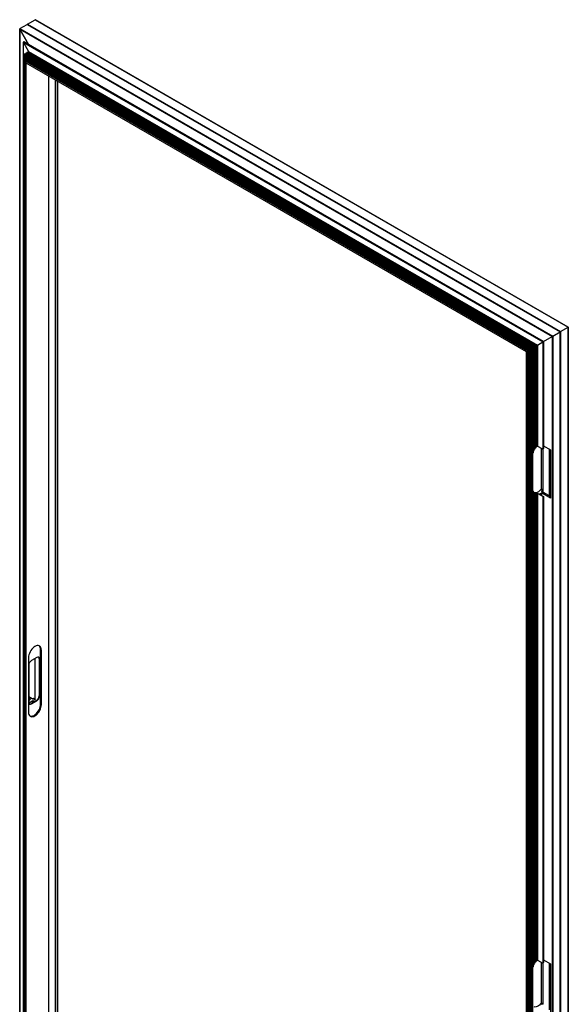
# Model space of a CAD drawing. Header units: millimetres. Extents: x 2125 to 2888, y 849 to 1581.
# Tile 7 of 7: x 2743 to 2888, y 1315 to 1574. Entities that reach past the tile are written whole.
import ezdxf

# ---------------------------------------------------------------- set-up
doc = ezdxf.new("R2010")
doc.units = ezdxf.units.MM

msp = doc.modelspace()

# ---------------------------------------------------------------- linework, layer by layer
at = {"color": 7, "linetype": 'Continuous', "lineweight": 25}
for p, q in [((2745.25, 1573.01), (2747.26, 1574.17)), ((2747.28, 1574.18), (2747.26, 1574.17)), ((2747.26, 1574.17), (2887.69, 1493.1)), ((2887.71, 1493.12), (2747.3, 1574.18)), ((2743.16, 1571.76), (2743.16, 1231.94)), ((2743.19, 1571.82), (2745.11, 1572.93)), ((2743.19, 1571.82), (2883.62, 1490.75)), ((2745.49, 1567.66), (2743.19, 1571.66)), ((2743.19, 1231.9), (2743.19, 1571.66)), ((2743.19, 1571.66), (2883.48, 1490.67)), ((2743.19, 1571.66), (2745.49, 1567.66)), ((2745.11, 1572.93), (2885.54, 1491.86)), ((2885.55, 1491.87), (2745.15, 1572.93)), ((2745.24, 1572.98), (2745.24, 1572.91)), ((2745.24, 1572.96), (2885.63, 1491.91)), ((2745.25, 1573.01), (2885.68, 1491.94)), ((2744.11, 1568.25), (2744.11, 1406.67)), ((2744.26, 1568.36), (2744.12, 1568.28)), ((2744.12, 1568.28), (2881.01, 1489.25)), ((2744.12, 1568.21), (2880.96, 1489.22)), ((2744.12, 1568.21), (2745.51, 1565.81)), ((2744.26, 1568.36), (2881.16, 1489.33)), ((2881.17, 1489.34), (2744.29, 1568.36)), ((2878.92, 1488.04), (2744.92, 1565.39)), ((2744.93, 1565.38), (2745.06, 1565.26)), ((2745.07, 1565.47), (2745.07, 1565.3)), ((2745.07, 1565.46), (2745.11, 1565.29)), ((2745.07, 1565.46), (2879.05, 1488.12)), ((2879.11, 1488.15), (2745.11, 1565.5)), ((2745.12, 1565.49), (2745.25, 1565.37)), ((2745.26, 1565.58), (2745.26, 1565.41)), ((2745.26, 1565.57), (2745.3, 1565.4)), ((2745.26, 1565.57), (2879.24, 1488.23)), ((2879.3, 1488.26), (2745.3, 1565.61)), ((2745.3, 1565.4), (2879.12, 1488.15)), ((2745.31, 1565.6), (2745.44, 1565.48)), ((2745.45, 1565.69), (2745.45, 1565.52)), ((2745.46, 1565.68), (2745.49, 1565.51)), ((2745.46, 1565.68), (2879.43, 1488.34)), ((2745.51, 1565.74), (2745.47, 1565.72)), ((2745.47, 1565.72), (2879.47, 1488.36)), ((2745.49, 1565.51), (2879.3, 1488.26)), ((2745.51, 1565.81), (2879.57, 1488.41)), ((2745.51, 1565.74), (2879.51, 1488.38)), ((2744.12, 1564.93), (2744.12, 1228.8)), ((2744.12, 1564.92), (2878.11, 1487.57)), ((2744.12, 1564.92), (2744.13, 1564.86)), ((2744.13, 1564.86), (2878.07, 1487.55)), ((2878.16, 1487.6), (2744.16, 1564.95)), ((2744.17, 1564.95), (2744.3, 1564.83)), ((2744.17, 1564.81), (2878.04, 1487.53)), ((2744.21, 1564.57), (2744.21, 1228.65)), ((2744.25, 1564.71), (2744.22, 1564.59)), ((2744.22, 1564.59), (2877.87, 1487.43)), ((2744.25, 1564.71), (2878, 1487.51)), ((2744.25, 1564.51), (2877.82, 1487.4)), ((2744.31, 1565.04), (2744.31, 1564.87)), ((2744.31, 1565.03), (2744.35, 1564.85)), ((2744.31, 1565.03), (2878.3, 1487.68)), ((2878.35, 1487.71), (2744.35, 1565.06)), ((2744.35, 1564.85), (2878.17, 1487.6)), ((2744.36, 1565.05), (2744.49, 1564.94)), ((2744.44, 1564.38), (2744.4, 1564.26)), ((2744.4, 1564.26), (2877.68, 1487.32)), ((2744.4, 1564.24), (2744.4, 1228.54)), ((2744.4, 1563.49), (2744.4, 1228.16)), ((2744.42, 1563.45), (2876.98, 1486.92)), ((2744.42, 1563.45), (2744.77, 1562.84)), ((2744.43, 1563.52), (2877.05, 1486.96)), ((2744.73, 1563.5), (2744.43, 1563.52)), ((2744.44, 1564.38), (2877.8, 1487.4)), ((2744.44, 1564.18), (2877.62, 1487.29)), ((2744.5, 1565.15), (2744.5, 1564.98)), ((2744.5, 1565.14), (2744.54, 1564.96)), ((2744.5, 1565.14), (2878.49, 1487.79)), ((2878.54, 1487.82), (2744.54, 1565.17)), ((2744.54, 1564.96), (2878.36, 1487.71)), ((2744.55, 1565.16), (2744.68, 1565.05)), ((2744.63, 1564.05), (2744.59, 1563.93)), ((2744.59, 1563.93), (2877.49, 1487.21)), ((2744.59, 1563.92), (2744.59, 1563.51)), ((2744.63, 1564.05), (2877.61, 1487.29)), ((2744.63, 1563.85), (2877.43, 1487.18)), ((2744.69, 1565.26), (2744.69, 1565.09)), ((2744.69, 1565.24), (2744.73, 1565.07)), ((2744.69, 1565.24), (2878.67, 1487.9)), ((2878.73, 1487.93), (2744.73, 1565.28)), ((2744.73, 1565.07), (2878.55, 1487.82)), ((2744.73, 1563.5), (2744.73, 1563.5)), ((2744.73, 1563.5), (2877.18, 1487.04)), ((2744.74, 1565.27), (2744.87, 1565.15)), ((2744.82, 1563.72), (2744.75, 1563.52)), ((2744.75, 1563.52), (2877.21, 1487.05)), ((2744.77, 1227.94), (2744.77, 1562.84)), ((2744.77, 1562.84), (2876.63, 1486.72)), ((2744.8, 1562.81), (2876.62, 1486.71)), ((2744.82, 1563.72), (2877.42, 1487.18)), ((2744.88, 1565.37), (2744.88, 1565.19)), ((2744.88, 1565.35), (2744.92, 1565.18)), ((2744.88, 1565.35), (2878.86, 1488.01)), ((2744.92, 1565.18), (2878.74, 1487.93)), ((2745.11, 1565.29), (2878.93, 1488.04)), ((2750.83, 1231.42), (2750.83, 1559.33)), ((2753.24, 1231.23), (2753.24, 1557.94)), ((2885.68, 1491.94), (2887.69, 1493.1)), ((2887.71, 1493.11), (2887.69, 1493.1)), ((2887.69, 1493.1), (2887.69, 1153.26)), ((2887.71, 1153.28), (2887.71, 1493.12)), ((2881.17, 1489.34), (2883.48, 1490.67)), ((2883.48, 1490.67), (2883.48, 1150.91)), ((2883.62, 1490.75), (2885.54, 1491.86)), ((2883.62, 1490.75), (2883.62, 1150.91)), ((2885.54, 1491.86), (2885.54, 1152.02)), ((2885.55, 1152.04), (2885.55, 1491.87)), ((2885.63, 1491.91), (2885.63, 1152.09)), ((2885.68, 1491.94), (2885.68, 1152.1)), ((2877.87, 1487.43), (2878, 1487.51)), ((2878, 1487.51), (2878, 1151.52)), ((2878.04, 1487.53), (2878.04, 1151.48)), ((2878.07, 1487.55), (2878.11, 1487.57)), ((2878.07, 1487.55), (2878.07, 1151.45)), ((2878.11, 1487.57), (2878.11, 1151.45)), ((2878.16, 1151.47), (2878.16, 1487.6)), ((2878.17, 1487.6), (2878.3, 1487.68)), ((2878.17, 1487.6), (2878.17, 1151.58)), ((2878.3, 1487.68), (2878.3, 1151.56)), ((2878.35, 1151.58), (2878.35, 1487.71)), ((2878.36, 1487.71), (2878.49, 1487.79)), ((2878.36, 1487.71), (2878.36, 1459.95)), ((2878.49, 1487.79), (2878.49, 1460.07)), ((2878.54, 1460.21), (2878.54, 1487.82)), ((2878.55, 1487.82), (2878.67, 1487.9)), ((2878.55, 1487.82), (2878.55, 1460.53)), ((2878.67, 1487.9), (2878.67, 1460.58)), ((2878.73, 1460.68), (2878.73, 1487.93)), ((2878.74, 1487.93), (2878.86, 1488.01)), ((2878.74, 1487.93), (2878.74, 1460.92)), ((2878.86, 1488.01), (2878.86, 1460.95)), ((2878.92, 1461.02), (2878.92, 1488.04)), ((2878.93, 1488.04), (2879.05, 1488.12)), ((2878.93, 1488.04), (2878.93, 1461.23)), ((2879.05, 1488.12), (2879.05, 1461.25)), ((2879.11, 1461.31), (2879.11, 1488.15)), ((2879.12, 1488.15), (2879.24, 1488.23)), ((2879.12, 1488.15), (2879.12, 1461.49)), ((2879.24, 1488.23), (2879.24, 1461.5)), ((2879.3, 1488.26), (2879.43, 1488.34)), ((2879.3, 1461.55), (2879.3, 1488.26)), ((2879.3, 1488.26), (2879.3, 1461.71)), ((2879.43, 1488.34), (2879.43, 1461.71)), ((2879.47, 1488.36), (2879.51, 1488.38)), ((2879.47, 1488.36), (2879.47, 1461.73)), ((2879.57, 1488.41), (2879.51, 1488.38)), ((2879.51, 1488.38), (2879.51, 1461.77)), ((2879.57, 1488.41), (2880.96, 1489.22)), ((2879.57, 1488.41), (2879.57, 1461.78)), ((2880.96, 1489.22), (2880.96, 1460.98)), ((2881.01, 1489.25), (2881.16, 1489.33)), ((2881.01, 1489.25), (2881.01, 1460.99)), ((2881.16, 1489.33), (2881.16, 1461.12)), ((2881.17, 1461.14), (2881.17, 1489.34)), ((2876.62, 1486.71), (2876.62, 1151.84)), ((2876.63, 1486.72), (2876.98, 1486.92)), ((2876.63, 1486.72), (2876.63, 1151.82)), ((2876.98, 1486.92), (2876.98, 1151.62)), ((2877.05, 1486.96), (2877.18, 1487.04)), ((2877.05, 1486.96), (2877.05, 1151.62)), ((2877.18, 1487.04), (2877.18, 1151.8)), ((2877.21, 1487.05), (2877.42, 1487.18)), ((2877.21, 1487.05), (2877.21, 1151.81)), ((2877.42, 1487.18), (2877.42, 1151.85)), ((2877.43, 1487.18), (2877.43, 1151.74)), ((2877.49, 1487.21), (2877.61, 1487.29)), ((2877.49, 1487.21), (2877.49, 1151.72)), ((2877.61, 1487.29), (2877.61, 1151.74)), ((2877.62, 1487.29), (2877.62, 1151.63)), ((2877.68, 1487.32), (2877.8, 1487.4)), ((2877.68, 1487.32), (2877.68, 1151.61)), ((2877.8, 1487.4), (2877.8, 1151.63)), ((2877.82, 1487.4), (2877.82, 1151.52)), ((2877.87, 1487.43), (2877.87, 1151.5)), ((2881.17, 1461.85), (2883.05, 1460.76)), ((2878.54, 1460.52), (2878.55, 1460.53)), ((2878.92, 1461.23), (2878.93, 1461.23)), ((2879.11, 1461.49), (2879.12, 1461.49)), ((2880.67, 1450.43), (2880.67, 1461.15)), ((2880.97, 1460.98), (2880.97, 1450.25)), ((2883.05, 1460.76), (2883.05, 1448.07)), ((2878.36, 1449.96), (2878.36, 1324.4)), ((2878.49, 1449.79), (2878.49, 1324.53)), ((2878.54, 1324.66), (2878.54, 1449.7)), ((2878.55, 1449.6), (2878.54, 1449.61)), ((2878.55, 1449.6), (2878.55, 1324.98)), ((2878.67, 1449.5), (2878.67, 1325.04)), ((2878.73, 1325.13), (2878.73, 1449.45)), ((2878.74, 1449.43), (2878.73, 1449.43)), ((2878.74, 1449.43), (2878.74, 1325.37)), ((2878.86, 1449.35), (2878.86, 1325.41)), ((2878.92, 1325.48), (2878.92, 1449.32)), ((2878.93, 1449.33), (2878.93, 1325.69)), ((2879.05, 1449.27), (2879.05, 1325.7)), ((2879.11, 1325.76), (2879.11, 1449.26)), ((2879.12, 1449.29), (2879.12, 1325.95)), ((2879.24, 1449.24), (2879.24, 1325.95)), ((2879.3, 1449.29), (2879.3, 1326.17)), ((2879.3, 1326), (2879.3, 1449.24)), ((2879.43, 1449.25), (2879.43, 1326.17)), ((2879.47, 1449.24), (2879.47, 1326.18)), ((2879.51, 1449.25), (2879.51, 1326.22)), ((2879.57, 1449.24), (2879.57, 1326.24)), ((2880.08, 1449.11), (2881.16, 1448.49)), ((2880.55, 1450.15), (2880.43, 1450.21)), ((2880.66, 1450.23), (2880.67, 1450.43)), ((2880.97, 1450.25), (2880.67, 1450.43)), ((2883.05, 1448.07), (2880.68, 1449.44)), ((2880.97, 1450.15), (2880.75, 1450.28)), ((2883.05, 1448.48), (2880.75, 1449.81)), ((2880.97, 1450.25), (2880.96, 1450.14)), ((2880.98, 1449.67), (2880.98, 1450.13)), ((2880.96, 1448.44), (2880.96, 1325.43)), ((2881.01, 1448.43), (2881.01, 1325.44)), ((2881.16, 1448.47), (2881.16, 1325.57)), ((2881.17, 1325.59), (2881.17, 1448.48)), ((2748.65, 1408.08), (2748.86, 1407.95)), ((2748.65, 1393.7), (2748.65, 1408.08)), ((2748.86, 1393.58), (2748.86, 1407.95)), ((2744.12, 1406.65), (2744.12, 1406.65)), ((2745.47, 1405.99), (2745.47, 1391.62)), ((2747.66, 1406.03), (2746.25, 1405.22)), ((2748.28, 1405.68), (2748.37, 1405.63)), ((2748.28, 1405.68), (2748.28, 1395.88)), ((2748.37, 1395.83), (2748.37, 1405.63)), ((2745.54, 1403.99), (2745.54, 1394.2)), ((2744.11, 1395.24), (2744.11, 1230.46)), ((2744.12, 1395.25), (2744.12, 1395.25)), ((2744.12, 1395.22), (2744.12, 1395.22)), ((2744.12, 1230.44), (2744.12, 1395.22)), ((2746.48, 1395.1), (2745.54, 1395.64)), ((2745.99, 1395.06), (2745.54, 1395.31)), ((2745.54, 1394.77), (2745.99, 1395.02)), ((2745.55, 1394.05), (2745.68, 1394.11)), ((2745.68, 1394.11), (2746.66, 1394.68)), ((2747.15, 1394.39), (2746.18, 1393.83)), ((2746.25, 1393.79), (2747.66, 1394.6)), ((2746.67, 1395.17), (2746.54, 1395.1)), ((2746.67, 1395.17), (2746.96, 1395.01)), ((2746.71, 1394.68), (2747.15, 1394.42)), ((2747.05, 1395.11), (2746.82, 1395.24)), ((2746.96, 1395.01), (2746.96, 1395.02)), ((2747.53, 1394.66), (2746.96, 1394.98)), ((2747.06, 1394.93), (2747.06, 1395.09)), ((2747.58, 1394.66), (2747.58, 1394.65)), ((2747.58, 1394.65), (2747.66, 1394.6)), ((2748.28, 1395.88), (2748.37, 1395.83)), ((2746.18, 1393.83), (2746.25, 1393.79)), ((2748.65, 1393.7), (2748.86, 1393.58)), ((2878.54, 1324.98), (2878.55, 1324.98)), ((2878.92, 1325.68), (2878.93, 1325.69)), ((2879.11, 1325.94), (2879.12, 1325.95)), ((2879.57, 1326.24), (2880.96, 1325.43)), ((2880.67, 1314.88), (2880.67, 1325.6)), ((2880.97, 1325.43), (2880.97, 1314.71)), ((2881.17, 1326.3), (2883.05, 1325.22)), ((2883.05, 1325.22), (2883.05, 1312.52)), ((2880.55, 1314.6), (2880.43, 1314.67)), ((2880.66, 1314.68), (2880.67, 1314.88)), ((2880.97, 1314.71), (2880.67, 1314.88)), ((2880.97, 1314.6), (2880.75, 1314.73)), ((2880.97, 1314.71), (2880.96, 1314.59))]:
    msp.add_line(p, q, dxfattribs=at)
at = {"color": 8, "linetype": 'Continuous', "lineweight": 25}
for p, q in [((2745.24, 1572.92), (2745.24, 1572.96)), ((2744.12, 1406.65), (2744.12, 1568.21)), ((2745.07, 1565.3), (2745.07, 1565.46)), ((2745.26, 1565.41), (2745.26, 1565.57)), ((2745.3, 1565.39), (2745.3, 1565.4)), ((2745.46, 1565.52), (2745.46, 1565.68)), ((2745.49, 1565.5), (2745.49, 1565.51)), ((2745.51, 1565.74), (2745.51, 1565.81)), ((2744.12, 1228.8), (2744.12, 1564.92)), ((2744.13, 1228.77), (2744.13, 1564.86)), ((2744.18, 1228.76), (2744.18, 1564.8)), ((2744.2, 1228.76), (2744.2, 1564.79)), ((2744.27, 1228.63), (2744.27, 1564.5)), ((2744.31, 1564.87), (2744.31, 1565.03)), ((2744.35, 1564.84), (2744.35, 1564.85)), ((2744.39, 1228.65), (2744.39, 1564.42)), ((2744.42, 1228.15), (2744.42, 1563.45)), ((2744.45, 1563.52), (2744.45, 1564.17)), ((2744.5, 1564.98), (2744.5, 1565.14)), ((2744.54, 1564.95), (2744.54, 1564.96)), ((2744.58, 1563.51), (2744.58, 1564.09)), ((2744.64, 1563.51), (2744.64, 1563.84)), ((2744.69, 1565.08), (2744.69, 1565.24)), ((2744.73, 1565.06), (2744.73, 1565.07)), ((2744.77, 1563.58), (2744.77, 1563.77)), ((2744.83, 1227.94), (2744.83, 1562.79)), ((2744.88, 1565.19), (2744.88, 1565.35)), ((2744.92, 1565.17), (2744.92, 1565.18)), ((2745.11, 1565.28), (2745.11, 1565.29)), ((2750.81, 1231.4), (2750.81, 1559.34)), ((2752.62, 1230.89), (2752.62, 1558.29)), ((2752.68, 1230.89), (2752.68, 1558.26)), ((2753.23, 1231.21), (2753.23, 1557.94)), ((2882.64, 1461), (2882.64, 1448.71)), ((2882.7, 1460.97), (2882.7, 1448.68)), ((2880.08, 1449.14), (2880.08, 1449.11)), ((2880.62, 1449.44), (2880.62, 1448.8)), ((2880.68, 1449.44), (2880.68, 1448.77)), ((2880.75, 1449.85), (2880.75, 1449.81)), ((2880.97, 1450.1), (2880.97, 1449.68)), ((2747.22, 1394.84), (2747.22, 1405.78)), ((2747.27, 1394.8), (2747.27, 1405.81)), ((2745.54, 1394.2), (2745.68, 1394.11)), ((2745.99, 1395.02), (2745.99, 1395.06)), ((2746.66, 1394.1), (2746.66, 1394.68)), ((2746.71, 1394.14), (2746.71, 1394.68)), ((2746.96, 1394.98), (2746.96, 1395.02)), ((2747.05, 1394.93), (2747.05, 1395.07)), ((2747.15, 1394.39), (2747.15, 1394.42)), ((2882.64, 1325.45), (2882.64, 1313.17)), ((2882.7, 1325.42), (2882.7, 1313.13))]:
    msp.add_line(p, q, dxfattribs=at)
at = {"color": 7, "linetype": 'Continuous', "lineweight": 25, "flags": 128}
for points in [[(2878.3, 1487.68), (2878.3, 1487.68), (2878.31, 1487.69), (2878.32, 1487.69), (2878.32, 1487.7), (2878.33, 1487.7), (2878.34, 1487.7), (2878.34, 1487.7), (2878.34, 1487.71), (2878.35, 1487.71), (2878.35, 1487.71), (2878.35, 1487.71), (2878.35, 1487.71)], [(2879.57, 1461.78), (2880.77, 1461.09), (2880.96, 1460.98)], [(2880.43, 1450.21), (2880.14, 1449.93), (2879.84, 1449.71), (2879.54, 1449.54), (2879.24, 1449.45), (2878.95, 1449.42), (2878.72, 1449.46)], [(2880.96, 1448.44), (2879.76, 1449.13), (2879.57, 1449.24)], [(2748.86, 1407.95), (2748.84, 1408.28), (2748.76, 1408.56), (2748.64, 1408.8), (2748.47, 1408.98), (2748.26, 1409.1), (2748.02, 1409.16), (2747.75, 1409.15), (2747.46, 1409.07), (2747.17, 1408.93), (2746.87, 1408.73), (2746.59, 1408.48), (2746.32, 1408.18), (2746.08, 1407.85), (2745.87, 1407.48), (2745.7, 1407.11), (2745.57, 1406.72), (2745.5, 1406.35), (2745.47, 1405.99)], [(2746.96, 1394.98), (2746.96, 1394.99), (2746.95, 1394.99), (2746.95, 1394.99), (2746.95, 1395), (2746.95, 1395), (2746.95, 1395), (2746.95, 1395.01), (2746.96, 1395.01)], [(2745.47, 1391.62), (2745.5, 1391.3), (2745.57, 1391.01), (2745.7, 1390.77), (2745.87, 1390.59), (2746.08, 1390.47), (2746.32, 1390.42), (2746.59, 1390.43), (2746.87, 1390.5), (2747.17, 1390.64), (2747.46, 1390.84), (2747.75, 1391.1), (2748.02, 1391.4), (2748.26, 1391.73), (2748.47, 1392.09), (2748.64, 1392.47), (2748.76, 1392.85), (2748.84, 1393.23), (2748.86, 1393.58)], [(2745.87, 1390.59), (2746.11, 1390.54), (2746.37, 1390.55), (2746.66, 1390.63), (2746.95, 1390.77), (2747.25, 1390.97), (2747.54, 1391.22), (2747.8, 1391.52), (2748.05, 1391.85), (2748.25, 1392.22), (2748.42, 1392.59), (2748.55, 1392.98), (2748.63, 1393.35), (2748.65, 1393.7)], [(2880.43, 1314.67), (2880.14, 1314.39), (2879.84, 1314.16), (2879.54, 1314), (2879.24, 1313.9), (2878.95, 1313.87), (2878.72, 1313.91)]]:
    msp.add_lwpolyline(points, dxfattribs=at)
at = {"color": 7, "linetype": 'Continuous', "lineweight": 25}
for centre, radius, start, end in [((2880.17, 1483.87), 4.24, 119.786, 120.232), ((2867.04, 1507.25), 22.58, 299.911, 300.0618), ((2885.77, 1480.95), 9.57, 119.8099, 120.2011), ((2881.99, 1459.24), 3.54, 134.4164, 135.3566), ((2883.16, 1458.69), 3.14, 129.6704, 133.105), ((2879.3, 1450.48), 1.25, 277.9996, 279.91), ((2879.3, 1451.18), 2.18, 290.8562, 307.024), ((2877.8, 1452.69), 3.78, 318.0638, 320.0285), ((2878.19, 1452.42), 3.62, 314.7801, 320.0736), ((2880.69, 1449.89), 1.5, 282.5002, 288.1045), ((2747.37, 1408.17), 1.28, 355.6037, 46.4558), ((2744.13, 1406.67), 0.0201, 185.6881, 245.6402), ((2747.08, 1403.92), 1.54, 122.6072, 177.3936), ((2747.94, 1405.7), 0.437, 350.7871, 129.1999), ((2747.76, 1405.72), 0.525, 355.0845, 46.8838), ((2744.13, 1395.24), 0.0175, 110.8059, 249.2107), ((2745.97, 1394.13), 0.437, 170.7861, 309.2057), ((2745.98, 1395.04), 0.0175, 290.796, 69.2202), ((2746.51, 1395.15), 0.0615, 242.6151, 297.3794), ((2746.69, 1394.62), 0.0615, 62.615, 117.3795), ((2746.16, 1396.06), 1.03, 300.0593, 306.1451), ((2746.42, 1395.92), 1.06, 300.5701, 306.0868), ((2747.15, 1394.41), 0.0175, 290.8063, 69.2104), ((2747.56, 1394.71), 0.0627, 242.9358, 289.4681), ((2746.75, 1395.95), 1.54, 302.9318, 357.3687), ((2746.83, 1395.9), 1.54, 302.6044, 357.3948), ((2745.88, 1394.25), 0.52, 251.7219, 305.0792), ((2881.89, 1323.8), 3.39, 134.4226, 135.4048), ((2883.14, 1323.18), 3.1, 129.6394, 133.1182), ((2877.85, 1317.09), 3.7, 318.044, 320.0483)]:
    msp.add_arc(centre, radius, start, end, dxfattribs=at)
for centre, major_axis, ratio, start_param, end_param in [((2747.3, 1574.13), (0.0275, -0.0477), 0.577335, 2.356234, 2.90775), ((2747.3, 1574.13), (0.0275, -0.0477), 0.577335, 2.356235, 2.907749), ((2743.26, 1571.7), (0.071, -0.122), 0.577335, 3.141552, 4.712349), ((2743.26, 1571.7), (0.071, -0.122), 0.577335, 3.141552, 4.712348), ((2745.15, 1572.86), (0.0424, -0.0735), 0.577335, 2.094355, 3.141552), ((2745.15, 1572.86), (0.0424, -0.0735), 0.577335, 2.356235, 3.141552), ((2745.18, 1572.97), (0.0424, -0.0735), 0.577335, 5.869281, 7.330342), ((2745.18, 1572.97), (0.0424, -0.0735), 0.577335, 5.869256, 7.330342), ((2745.3, 1572.94), (0.0424, -0.0735), 0.577335, 3.14157, 4.18875), ((2745.3, 1572.94), (0.0424, -0.0735), 0.577335, 3.14157, 4.188749), ((2744.15, 1568.23), (0.0283, -0.049), 0.577335, 3.141552, 3.926951), ((2744.15, 1568.23), (0.0283, -0.049), 0.577335, 3.141552, 4.712348), ((2744.29, 1568.31), (0.0283, -0.049), 0.577335, 2.356234, 3.141552), ((2744.29, 1568.31), (0.0283, -0.049), 0.577335, 2.356235, 3.141552), ((2744.92, 1565.34), (0.0283, -0.049), 0.577335, 2.066176, 3.926951), ((2744.92, 1565.34), (0.0283, -0.049), 0.577335, 2.356235, 4.216928), ((2745.11, 1565.45), (0.0283, -0.049), 0.577335, 2.066176, 3.926951), ((2745.11, 1565.45), (0.0283, -0.049), 0.577335, 2.356235, 4.216928), ((2745.26, 1565.41), (0.0283, -0.049), 0.577335, 5.207769, 5.706199), ((2745.3, 1565.56), (0.0283, -0.049), 0.577335, 2.066176, 3.926951), ((2745.3, 1565.56), (0.0283, -0.049), 0.577335, 2.356235, 4.216928), ((2745.26, 1565.41), (0.0283, -0.049), 0.577335, 0.828289, 1.075335), ((2745.46, 1565.52), (0.0283, -0.049), 0.577335, 5.175996, 5.551051), ((2745.49, 1565.67), (0.0283, -0.049), 0.577335, 3.141552, 3.926951), ((2745.49, 1565.67), (0.0283, -0.049), 0.577335, 3.141552, 4.216928), ((2745.46, 1565.52), (0.0283, -0.049), 0.577335, 0.837869, 1.075335), ((2745.48, 1565.79), (0.0283, -0.049), 0.577335, 6.283145, 7.853941), ((2745.48, 1565.79), (0.0283, -0.049), 0.577335, 6.283145, 7.068543), ((2744.16, 1564.91), (0.0283, -0.049), 0.577335, 2.066176, 3.926951), ((2744.16, 1564.91), (0.0283, -0.049), 0.577335, 2.356235, 4.216928), ((2744.17, 1564.85), (0.0283, -0.049), 0.577335, 4.216928, 5.497827), ((2744.17, 1564.85), (0.0283, -0.049), 0.577335, 5.497827, 5.787724), ((2744.25, 1564.55), (0.0283, -0.049), 0.577335, 3.636973, 5.787724), ((2744.25, 1564.55), (0.0283, -0.049), 0.577335, 3.636972, 5.497827), ((2744.22, 1564.75), (0.0283, -0.049), 0.577335, 0.49538, 1.664793), ((2744.22, 1564.75), (0.0283, -0.049), 0.577335, 0.49538, 1.66482), ((2744.31, 1564.86), (0.0283, -0.049), 0.577335, 5.175996, 5.551027), ((2744.35, 1565.02), (0.0283, -0.049), 0.577335, 2.066176, 3.926951), ((2744.35, 1565.02), (0.0283, -0.049), 0.577335, 2.356235, 4.216928), ((2744.31, 1564.86), (0.0283, -0.049), 0.577335, 0.837869, 1.075335), ((2744.44, 1564.22), (0.0283, -0.049), 0.577335, 3.636973, 5.787724), ((2744.44, 1564.22), (0.0283, -0.049), 0.577335, 3.636972, 5.497827), ((2744.44, 1563.47), (0.0283, -0.049), 0.577335, 2.779984, 3.926951), ((2744.44, 1563.47), (0.0283, -0.049), 0.577335, 2.779984, 4.712348), ((2744.41, 1564.42), (0.0283, -0.049), 0.577335, 0.463607, 0.785358), ((2744.41, 1564.42), (0.0283, -0.049), 0.577335, 0.463607, 0.743202), ((2744.5, 1564.97), (0.0283, -0.049), 0.577335, 5.207769, 5.496967), ((2744.54, 1565.13), (0.0283, -0.049), 0.577335, 2.066176, 3.926951), ((2744.54, 1565.13), (0.0283, -0.049), 0.577335, 2.356235, 4.216928), ((2744.5, 1564.97), (0.0283, -0.049), 0.577335, 0.828289, 1.075335), ((2744.63, 1563.89), (0.0283, -0.049), 0.577335, 3.636973, 5.787724), ((2744.63, 1563.89), (0.0283, -0.049), 0.577335, 3.636972, 5.497827), ((2744.59, 1564.09), (0.0283, -0.049), 0.577335, 0.49538, 0.785358), ((2744.59, 1564.09), (0.0283, -0.049), 0.577335, 0.49538, 0.743202), ((2744.69, 1565.08), (0.0283, -0.049), 0.577335, 5.175996, 5.455204), ((2744.73, 1565.23), (0.0283, -0.049), 0.577335, 2.066176, 3.926951), ((2744.73, 1565.23), (0.0283, -0.049), 0.577335, 2.356235, 4.216928), ((2744.69, 1565.08), (0.0283, -0.049), 0.577335, 0.837869, 1.075335), ((2744.71, 1563.55), (0.0283, -0.049), 0.577335, 5.921577, 6.746792), ((2744.71, 1563.55), (0.0283, -0.049), 0.577335, 5.921577, 6.746792), ((2744.8, 1562.86), (0.0283, -0.049), 0.577335, 4.712348, 5.497827), ((2744.8, 1562.86), (0.0283, -0.049), 0.577335, 4.712348, 5.497827), ((2744.78, 1563.76), (0.0283, -0.049), 0.577335, 0.463607, 0.785358), ((2744.78, 1563.76), (0.0283, -0.049), 0.577335, 0.463607, 0.743202), ((2744.88, 1565.19), (0.0283, -0.049), 0.577335, 5.207769, 5.455204), ((2744.88, 1565.19), (0.0283, -0.049), 0.577335, 0.828289, 1.075335), ((2745.07, 1565.3), (0.0283, -0.049), 0.577335, 5.175996, 5.551043), ((2745.07, 1565.3), (0.0283, -0.049), 0.577335, 0.837869, 1.075335), ((2887.67, 1493.09), (-0.0389, -0.0225), 0.000071, 2.167264, 2.603242), ((2887.67, 1493.09), (-0.0389, -0.0225), 0.000071, 3.141633, 3.693148), ((2887.67, 1493.09), (-0.0389, -0.0225), 0.000071, 3.141552, 3.693148), ((2883.55, 1490.71), (-0.1, -0.0577), 0.000071, 3.92695, 5.497747), ((2883.55, 1490.71), (-0.1, -0.0577), 0.000071, 3.92695, 5.497747), ((2885.49, 1491.84), (-0.06, -0.0346), 0.000071, 2.879753, 3.926951), ((2885.49, 1491.84), (-0.06, -0.0346), 0.000071, 3.141552, 3.926951), ((2885.61, 1491.9), (-0.06, -0.0346), 0.000071, 0.371272, 1.832555), ((2885.61, 1491.9), (-0.06, -0.0346), 0.000071, 0.371272, 1.832555), ((2885.64, 1491.92), (-0.06, -0.0346), 0.000071, 3.926969, 4.974148), ((2885.64, 1491.92), (-0.06, -0.0346), 0.000071, 3.926969, 4.974148), ((2878.01, 1487.51), (-0.04, -0.0231), 0.000071, 1.280778, 2.450001), ((2878.01, 1487.51), (-0.04, -0.0231), 0.000071, 1.280778, 2.450001), ((2878.08, 1487.55), (-0.04, -0.0231), 0.000071, 5.002327, 6.573123), ((2878.12, 1487.58), (-0.04, -0.0231), 0.000071, 2.851575, 5.002327), ((2878.12, 1487.58), (-0.04, -0.0231), 0.000071, 3.141552, 5.002327), ((2878.16, 1487.6), (-0.04, -0.0231), 0.000071, 1.622875, 1.860734), ((2878.16, 1487.6), (-0.04, -0.0231), 0.000071, 1.622875, 1.860734), ((2878.35, 1487.71), (-0.04, -0.0231), 0.000071, 1.613297, 1.860734), ((2878.35, 1487.71), (-0.04, -0.0231), 0.000071, 1.613297, 1.860734), ((2878.5, 1487.8), (-0.04, -0.0231), 0.000071, 2.851575, 5.002327), ((2878.5, 1487.8), (-0.04, -0.0231), 0.000071, 3.141552, 5.002327), ((2878.53, 1487.82), (-0.04, -0.0231), 0.000071, 1.622875, 1.860734), ((2878.53, 1487.82), (-0.04, -0.0231), 0.000071, 1.622875, 1.860734), ((2878.69, 1487.9), (-0.04, -0.0231), 0.000071, 2.851575, 5.002327), ((2878.69, 1487.9), (-0.04, -0.0231), 0.000071, 3.141552, 5.002327), ((2878.72, 1487.93), (-0.04, -0.0231), 0.000071, 1.613297, 1.860734), ((2878.72, 1487.93), (-0.04, -0.0231), 0.000071, 1.613297, 1.860734), ((2878.88, 1488.01), (-0.04, -0.0231), 0.000071, 2.851575, 5.002327), ((2878.88, 1488.01), (-0.04, -0.0231), 0.000071, 3.141552, 5.002327), ((2878.91, 1488.04), (-0.04, -0.0231), 0.000071, 1.622875, 1.860734), ((2878.91, 1488.04), (-0.04, -0.0231), 0.000071, 1.622875, 1.860734), ((2879.07, 1488.12), (-0.04, -0.0231), 0.000071, 2.851575, 5.002327), ((2879.07, 1488.12), (-0.04, -0.0231), 0.000071, 3.141552, 5.002327), ((2879.1, 1488.15), (-0.04, -0.0231), 0.000071, 1.613297, 1.860734), ((2879.1, 1488.15), (-0.04, -0.0231), 0.000071, 1.613297, 1.860734), ((2879.26, 1488.23), (-0.04, -0.0231), 0.000071, 2.851575, 5.002327), ((2879.26, 1488.23), (-0.04, -0.0231), 0.000071, 3.141552, 5.002327), ((2879.29, 1488.25), (-0.04, -0.0231), 0.000071, 1.622875, 1.860734), ((2879.29, 1488.25), (-0.04, -0.0231), 0.000071, 1.622875, 1.860734), ((2879.44, 1488.34), (-0.04, -0.0231), 0.000071, 3.926951, 5.002327), ((2879.44, 1488.34), (-0.04, -0.0231), 0.000071, 3.926951, 5.002327), ((2879.54, 1488.4), (-0.04, -0.0231), 0.000071, 0.785358, 2.356154), ((2880.99, 1489.23), (-0.04, -0.0231), 0.000071, 3.926951, 5.497747), ((2881.13, 1489.31), (-0.04, -0.0231), 0.000071, 3.141633, 3.926951), ((2881.13, 1489.31), (-0.04, -0.0231), 0.000071, 3.141552, 3.926951), ((2876.66, 1486.73), (-0.04, -0.0231), 0.000071, 5.497747, 6.283226), ((2876.66, 1486.73), (-0.04, -0.0231), 0.000071, 5.497747, 6.283145), ((2877.01, 1486.94), (-0.04, -0.0231), 0.000071, 3.565383, 5.497747), ((2877.01, 1486.94), (-0.04, -0.0231), 0.000071, 3.565383, 5.497747), ((2877.22, 1487.06), (-0.04, -0.0231), 0.000071, 0.42379, 1.249006), ((2877.22, 1487.06), (-0.04, -0.0231), 0.000071, 0.42379, 1.249006), ((2877.44, 1487.18), (-0.04, -0.0231), 0.000071, 1.249006, 1.52821), ((2877.44, 1487.18), (-0.04, -0.0231), 0.000071, 1.249006, 1.52821), ((2877.47, 1487.2), (-0.04, -0.0231), 0.000071, 4.422371, 6.573123), ((2877.47, 1487.2), (-0.04, -0.0231), 0.000071, 4.422371, 6.283145), ((2877.63, 1487.29), (-0.04, -0.0231), 0.000071, 1.280778, 1.52821), ((2877.63, 1487.29), (-0.04, -0.0231), 0.000071, 1.280778, 1.52821), ((2877.66, 1487.31), (-0.04, -0.0231), 0.000071, 4.422371, 6.573123), ((2877.66, 1487.31), (-0.04, -0.0231), 0.000071, 4.422371, 6.283145), ((2877.82, 1487.4), (-0.04, -0.0231), 0.000071, 1.249006, 1.52821), ((2877.82, 1487.4), (-0.04, -0.0231), 0.000071, 1.249006, 1.52821), ((2877.86, 1487.42), (-0.04, -0.0231), 0.000071, 4.422371, 6.573123), ((2877.86, 1487.42), (-0.04, -0.0231), 0.000071, 4.422371, 6.283145), ((2881.21, 1459.58), (-4.82, 0.99), 0.3913, 5.169285, 5.198034), ((2882.97, 1458.57), (-4.82, 0.99), 0.3913, 5.98091, 6.060029), ((2882.62, 1458.77), (-4.82, 0.99), 0.3913, 5.746427, 5.793992), ((2882.27, 1458.97), (-4.82, 0.99), 0.3913, 5.573327, 5.611477), ((2881.92, 1459.18), (-4.82, 0.99), 0.3913, 5.425794, 5.459183), ((2881.57, 1459.38), (-4.82, 0.99), 0.3913, 5.293142, 5.323698), ((2882.97, 1449.75), (-4.82, 0.99), 0.3913, 0.383017, 0.462136), ((2882.62, 1449.95), (-4.82, 0.99), 0.3913, 0.649055, 0.696619), ((2882.27, 1450.15), (-4.82, 0.99), 0.3913, 0.831569, 0.869719), ((2877.94, 1452.65), (1.24, -3.4), 0.215725, 5.950667, 5.986105), ((2881.92, 1450.36), (-4.82, 0.99), 0.3913, 0.983863, 1.017252), ((2878.29, 1452.45), (1.24, -3.4), 0.215725, 5.811336, 5.843143), ((2881.57, 1450.56), (-4.82, 0.99), 0.3913, 1.119348, 1.149905), ((2878.64, 1452.25), (1.24, -3.4), 0.215725, 5.683716, 5.713272), ((2881.21, 1450.76), (-4.82, 0.99), 0.3913, 1.245012, 1.273762), ((2882.97, 1323.02), (-4.82, 0.99), 0.3913, 5.98091, 6.060029), ((2882.62, 1323.23), (-4.82, 0.99), 0.3913, 5.746427, 5.793992), ((2882.27, 1323.43), (-4.82, 0.99), 0.3913, 5.573327, 5.611477), ((2881.92, 1323.63), (-4.82, 0.99), 0.3913, 5.425794, 5.459183), ((2881.57, 1323.83), (-4.82, 0.99), 0.3913, 5.293142, 5.323698), ((2881.21, 1324.04), (-4.82, 0.99), 0.3913, 5.169285, 5.198034)]:
    msp.add_ellipse(centre, major_axis=major_axis, ratio=ratio, start_param=start_param, end_param=end_param, dxfattribs=at)
for points, knots in [([(2747.28, 1574.18), (2747.27, 1574.18), (2747.27, 1574.18), (2747.26, 1574.18), (2747.26, 1574.17)], [0, 0, 0, 0, 0.50001, 1, 1, 1, 1]), ([(2887.71, 1493.11), (2887.7, 1493.11), (2887.7, 1493.11), (2887.7, 1493.11), (2887.69, 1493.1)], [0, 0, 0, 0, 0.50001, 1, 1, 1, 1]), ([(2879.24, 1461.5), (2879.25, 1461.5), (2879.26, 1461.5), (2879.27, 1461.51), (2879.28, 1461.52), (2879.29, 1461.53), (2879.3, 1461.54), (2879.29, 1461.55), (2879.29, 1461.55)], [0, 0, 0, 0, 0.175546, 0.35076, 0.542885, 0.750553, 0.959262, 1, 1, 1, 1]), ([(2879.3, 1461.71), (2879.3, 1461.71), (2879.3, 1461.71), (2879.3, 1461.71), (2879.3, 1461.71)], [0, 0, 0, 0, 0.719549, 1, 1, 1, 1]), ([(2879.43, 1461.71), (2879.44, 1461.71), (2879.45, 1461.71), (2879.46, 1461.72), (2879.47, 1461.72), (2879.47, 1461.73), (2879.47, 1461.73)], [0, 0, 0, 0, 0.308604, 0.616411, 0.940602, 1, 1, 1, 1]), ([(2879.51, 1461.77), (2879.52, 1461.77), (2879.53, 1461.78), (2879.54, 1461.78), (2879.55, 1461.79), (2879.56, 1461.78), (2879.57, 1461.78), (2879.57, 1461.78)], [0, 0, 0, 0, 0.2303734, 0.4611502, 0.684425, 0.895851, 1, 1, 1, 1]), ([(2878.49, 1460.07), (2878.49, 1460.08), (2878.51, 1460.1), (2878.52, 1460.14), (2878.54, 1460.18), (2878.54, 1460.21), (2878.54, 1460.21)], [0, 0, 0, 0, 0.177661, 0.575765, 0.920954, 1, 1, 1, 1]), ([(2878.67, 1460.58), (2878.68, 1460.59), (2878.69, 1460.59), (2878.71, 1460.62), (2878.72, 1460.64), (2878.73, 1460.66), (2878.73, 1460.67), (2878.73, 1460.68)], [0, 0, 0, 0, 0.181019, 0.441209, 0.717435, 0.944985, 1, 1, 1, 1]), ([(2878.73, 1460.92), (2878.73, 1460.92), (2878.73, 1460.92), (2878.73, 1460.92), (2878.74, 1460.92)], [0, 0, 0, 0, 0.599212, 1, 1, 1, 1]), ([(2878.86, 1460.95), (2878.87, 1460.95), (2878.88, 1460.96), (2878.89, 1460.97), (2878.91, 1460.99), (2878.92, 1461.01), (2878.92, 1461.02), (2878.92, 1461.02)], [0, 0, 0, 0, 0.168525, 0.385642, 0.608348, 0.872235, 1, 1, 1, 1]), ([(2879.05, 1461.25), (2879.06, 1461.25), (2879.07, 1461.25), (2879.08, 1461.26), (2879.09, 1461.27), (2879.1, 1461.29), (2879.11, 1461.3), (2879.11, 1461.31), (2879.11, 1461.31)], [0, 0, 0, 0, 0.1721081, 0.3430222, 0.5438508, 0.7703085, 0.9979589, 1, 1, 1, 1]), ([(2880.96, 1460.98), (2880.96, 1460.98), (2880.97, 1460.98), (2880.98, 1460.98), (2880.99, 1460.98), (2881.01, 1460.98), (2881.01, 1460.99), (2881.01, 1460.99)], [0, 0, 0, 0, 0.2018351, 0.4035474, 0.6097437, 0.8256081, 1, 1, 1, 1]), ([(2881.16, 1461.12), (2881.16, 1461.12), (2881.16, 1461.12), (2881.17, 1461.13), (2881.17, 1461.14), (2881.17, 1461.14)], [0, 0, 0, 0, 0.438581, 0.877687, 1, 1, 1, 1]), ([(2878.54, 1449.7), (2878.54, 1449.7), (2878.54, 1449.7), (2878.53, 1449.72), (2878.51, 1449.75), (2878.49, 1449.78), (2878.49, 1449.79)], [0, 0, 0, 0, 0.010811, 0.280153, 0.766962, 1, 1, 1, 1]), ([(2878.73, 1449.45), (2878.73, 1449.45), (2878.73, 1449.45), (2878.72, 1449.46), (2878.71, 1449.47), (2878.69, 1449.49), (2878.68, 1449.5), (2878.67, 1449.5)], [0, 0, 0, 0, 0.049225, 0.289863, 0.616371, 0.844627, 1, 1, 1, 1]), ([(2878.92, 1449.32), (2878.92, 1449.32), (2878.92, 1449.32), (2878.91, 1449.32), (2878.9, 1449.33), (2878.89, 1449.34), (2878.87, 1449.34), (2878.87, 1449.35), (2878.86, 1449.35)], [0, 0, 0, 0, 0.0242097, 0.2301216, 0.4875919, 0.746608, 0.9209255, 1, 1, 1, 1]), ([(2878.93, 1449.33), (2878.92, 1449.34), (2878.91, 1449.34), (2878.9, 1449.35), (2878.89, 1449.35), (2878.88, 1449.35), (2878.87, 1449.35), (2878.88, 1449.35), (2878.88, 1449.35)], [0, 0, 0, 0, 0.143642, 0.286176, 0.457791, 0.659987, 0.838964, 1, 1, 1, 1]), ([(2879.11, 1449.26), (2879.11, 1449.26), (2879.11, 1449.26), (2879.1, 1449.26), (2879.1, 1449.26), (2879.08, 1449.26), (2879.07, 1449.27), (2879.06, 1449.27), (2879.05, 1449.27)], [0, 0, 0, 0, 0.024269, 0.192252, 0.386288, 0.608282, 0.838948, 1, 1, 1, 1]), ([(2879.12, 1449.29), (2879.11, 1449.3), (2879.1, 1449.3), (2879.09, 1449.3), (2879.08, 1449.31), (2879.07, 1449.31), (2879.06, 1449.3), (2879.06, 1449.3), (2879.07, 1449.3)], [0, 0, 0, 0, 0.1493736, 0.2981059, 0.4643083, 0.6494329, 0.8406582, 1, 1, 1, 1]), ([(2879.29, 1449.24), (2879.29, 1449.24), (2879.3, 1449.24), (2879.29, 1449.23), (2879.29, 1449.23), (2879.27, 1449.23), (2879.26, 1449.24), (2879.25, 1449.24), (2879.24, 1449.24)], [0, 0, 0, 0, 0.0246222, 0.1973196, 0.3855619, 0.5901994, 0.8004966, 1, 1, 1, 1]), ([(2879.3, 1449.29), (2879.3, 1449.29), (2879.29, 1449.3), (2879.28, 1449.3), (2879.27, 1449.3), (2879.26, 1449.3), (2879.25, 1449.3), (2879.25, 1449.3)], [0, 0, 0, 0, 0.187053, 0.373428, 0.571836, 0.78386, 1, 1, 1, 1]), ([(2879.25, 1449.29), (2879.25, 1449.29), (2879.25, 1449.29), (2879.25, 1449.29), (2879.26, 1449.29)], [0, 0, 0, 0, 0.78914, 1, 1, 1, 1]), ([(2879.47, 1449.24), (2879.47, 1449.24), (2879.46, 1449.24), (2879.45, 1449.25), (2879.44, 1449.25), (2879.43, 1449.25)], [0, 0, 0, 0, 0.3379747, 0.6763352, 1, 1, 1, 1]), ([(2879.57, 1449.24), (2879.57, 1449.24), (2879.56, 1449.24), (2879.55, 1449.25), (2879.53, 1449.25), (2879.52, 1449.25), (2879.52, 1449.25), (2879.51, 1449.25)], [0, 0, 0, 0, 0.200944, 0.401682, 0.606634, 0.82133, 1, 1, 1, 1]), ([(2880.08, 1449.14), (2880.08, 1449.14), (2880.07, 1449.14), (2880.07, 1449.13), (2880.07, 1449.12), (2880.07, 1449.12), (2880.08, 1449.11), (2880.08, 1449.11)], [0, 0, 0, 0, 0.21939, 0.43889, 0.656853, 0.871232, 1, 1, 1, 1]), ([(2880.6, 1450.16), (2880.6, 1450.16), (2880.59, 1450.15), (2880.58, 1450.15), (2880.56, 1450.14), (2880.55, 1450.14), (2880.55, 1450.15), (2880.55, 1450.15)], [0, 0, 0, 0, 0.242545, 0.485649, 0.714752, 0.922682, 1, 1, 1, 1]), ([(2880.68, 1449.44), (2880.67, 1449.44), (2880.66, 1449.45), (2880.65, 1449.45), (2880.64, 1449.45), (2880.63, 1449.44), (2880.62, 1449.44), (2880.62, 1449.44)], [0, 0, 0, 0, 0.211717, 0.42342, 0.636296, 0.851471, 1, 1, 1, 1]), ([(2880.75, 1450.28), (2880.74, 1450.28), (2880.74, 1450.28), (2880.72, 1450.28), (2880.71, 1450.28), (2880.7, 1450.27), (2880.69, 1450.26), (2880.69, 1450.26)], [0, 0, 0, 0, 0.182192, 0.363944, 0.555206, 0.769312, 1, 1, 1, 1]), ([(2880.75, 1449.81), (2880.74, 1449.81), (2880.74, 1449.81), (2880.73, 1449.82), (2880.73, 1449.83), (2880.74, 1449.84), (2880.74, 1449.85), (2880.75, 1449.85)], [0, 0, 0, 0, 0.200142, 0.400243, 0.604544, 0.819355, 1, 1, 1, 1]), ([(2880.97, 1450.1), (2880.97, 1450.1), (2880.98, 1450.11), (2880.98, 1450.12), (2880.98, 1450.14), (2880.98, 1450.14), (2880.97, 1450.15), (2880.97, 1450.15)], [0, 0, 0, 0, 0.253604, 0.507849, 0.744072, 0.94891, 1, 1, 1, 1]), ([(2881.01, 1448.43), (2881.01, 1448.43), (2881, 1448.43), (2880.99, 1448.43), (2880.98, 1448.43), (2880.96, 1448.43), (2880.96, 1448.44), (2880.96, 1448.44)], [0, 0, 0, 0, 0.2281892, 0.4562645, 0.6796751, 0.8925287, 1, 1, 1, 1]), ([(2881.16, 1448.49), (2881.16, 1448.49), (2881.16, 1448.49), (2881.17, 1448.48), (2881.17, 1448.47), (2881.16, 1448.47), (2881.16, 1448.47), (2881.16, 1448.47)], [0, 0, 0, 0, 0.209228, 0.418427, 0.629313, 0.844111, 1, 1, 1, 1]), ([(2746.82, 1395.24), (2746.82, 1395.24), (2746.81, 1395.24), (2746.8, 1395.25), (2746.78, 1395.24), (2746.77, 1395.24), (2746.77, 1395.24), (2746.76, 1395.23)], [0, 0, 0, 0, 0.211294, 0.422791, 0.635507, 0.851166, 1, 1, 1, 1]), ([(2747.05, 1395.07), (2747.05, 1395.07), (2747.05, 1395.08), (2747.06, 1395.09), (2747.06, 1395.1), (2747.05, 1395.1), (2747.05, 1395.11), (2747.05, 1395.11)], [0, 0, 0, 0, 0.217284, 0.434741, 0.651697, 0.866564, 1, 1, 1, 1]), ([(2878.49, 1324.53), (2878.49, 1324.53), (2878.51, 1324.55), (2878.52, 1324.59), (2878.54, 1324.64), (2878.54, 1324.66), (2878.54, 1324.66)], [0, 0, 0, 0, 0.177618, 0.575626, 0.920732, 1, 1, 1, 1]), ([(2878.67, 1325.04), (2878.68, 1325.04), (2878.69, 1325.05), (2878.71, 1325.07), (2878.72, 1325.1), (2878.73, 1325.12), (2878.73, 1325.13), (2878.73, 1325.13)], [0, 0, 0, 0, 0.180788, 0.441377, 0.717678, 0.94497, 1, 1, 1, 1]), ([(2878.73, 1325.37), (2878.73, 1325.37), (2878.73, 1325.37), (2878.73, 1325.37), (2878.74, 1325.37)], [0, 0, 0, 0, 0.599212, 1, 1, 1, 1]), ([(2878.86, 1325.41), (2878.87, 1325.41), (2878.88, 1325.41), (2878.89, 1325.42), (2878.91, 1325.44), (2878.92, 1325.46), (2878.92, 1325.47), (2878.92, 1325.48)], [0, 0, 0, 0, 0.1682547, 0.3856787, 0.6083716, 0.8722423, 1, 1, 1, 1]), ([(2879.05, 1325.7), (2879.06, 1325.71), (2879.07, 1325.71), (2879.08, 1325.72), (2879.09, 1325.73), (2879.1, 1325.74), (2879.11, 1325.76), (2879.11, 1325.76), (2879.11, 1325.76)], [0, 0, 0, 0, 0.17207, 0.343232, 0.543703, 0.770425, 0.997748, 1, 1, 1, 1]), ([(2879.24, 1325.95), (2879.25, 1325.95), (2879.26, 1325.96), (2879.27, 1325.96), (2879.28, 1325.97), (2879.29, 1325.99), (2879.3, 1326), (2879.29, 1326), (2879.29, 1326)], [0, 0, 0, 0, 0.1755411, 0.350508, 0.5428973, 0.7505601, 0.9592635, 1, 1, 1, 1]), ([(2879.3, 1326.17), (2879.3, 1326.17), (2879.3, 1326.17), (2879.3, 1326.17), (2879.3, 1326.17)], [0, 0, 0, 0, 0.719549, 1, 1, 1, 1]), ([(2879.43, 1326.17), (2879.44, 1326.17), (2879.45, 1326.17), (2879.46, 1326.17), (2879.47, 1326.18), (2879.47, 1326.18), (2879.47, 1326.18)], [0, 0, 0, 0, 0.308719, 0.616639, 0.94095, 1, 1, 1, 1]), ([(2879.51, 1326.22), (2879.52, 1326.23), (2879.53, 1326.23), (2879.54, 1326.24), (2879.55, 1326.24), (2879.56, 1326.24), (2879.57, 1326.24), (2879.57, 1326.24)], [0, 0, 0, 0, 0.230421, 0.461038, 0.684359, 0.895829, 1, 1, 1, 1]), ([(2880.96, 1325.43), (2880.96, 1325.43), (2880.97, 1325.43), (2880.98, 1325.43), (2880.99, 1325.43), (2881.01, 1325.44), (2881.01, 1325.44), (2881.01, 1325.44)], [0, 0, 0, 0, 0.201848, 0.403422, 0.60959, 0.825632, 1, 1, 1, 1]), ([(2881.16, 1325.57), (2881.16, 1325.57), (2881.16, 1325.58), (2881.17, 1325.59), (2881.17, 1325.59), (2881.17, 1325.59)], [0, 0, 0, 0, 0.438788, 0.877523, 1, 1, 1, 1]), ([(2880.6, 1314.62), (2880.6, 1314.61), (2880.59, 1314.61), (2880.58, 1314.6), (2880.56, 1314.6), (2880.55, 1314.6), (2880.55, 1314.6), (2880.55, 1314.6)], [0, 0, 0, 0, 0.242504, 0.485828, 0.714893, 0.922695, 1, 1, 1, 1]), ([(2880.75, 1314.73), (2880.74, 1314.73), (2880.74, 1314.74), (2880.72, 1314.74), (2880.71, 1314.73), (2880.7, 1314.73), (2880.69, 1314.72), (2880.69, 1314.71)], [0, 0, 0, 0, 0.182163, 0.364114, 0.555157, 0.769607, 1, 1, 1, 1]), ([(2880.97, 1314.55), (2880.97, 1314.56), (2880.98, 1314.56), (2880.98, 1314.58), (2880.98, 1314.59), (2880.98, 1314.6), (2880.97, 1314.6), (2880.97, 1314.6)], [0, 0, 0, 0, 0.253637, 0.507916, 0.743953, 0.948918, 1, 1, 1, 1])]:
    msp.add_open_spline(points, degree=3, knots=knots, dxfattribs=at)

doc.saveas('drawing.dxf')
